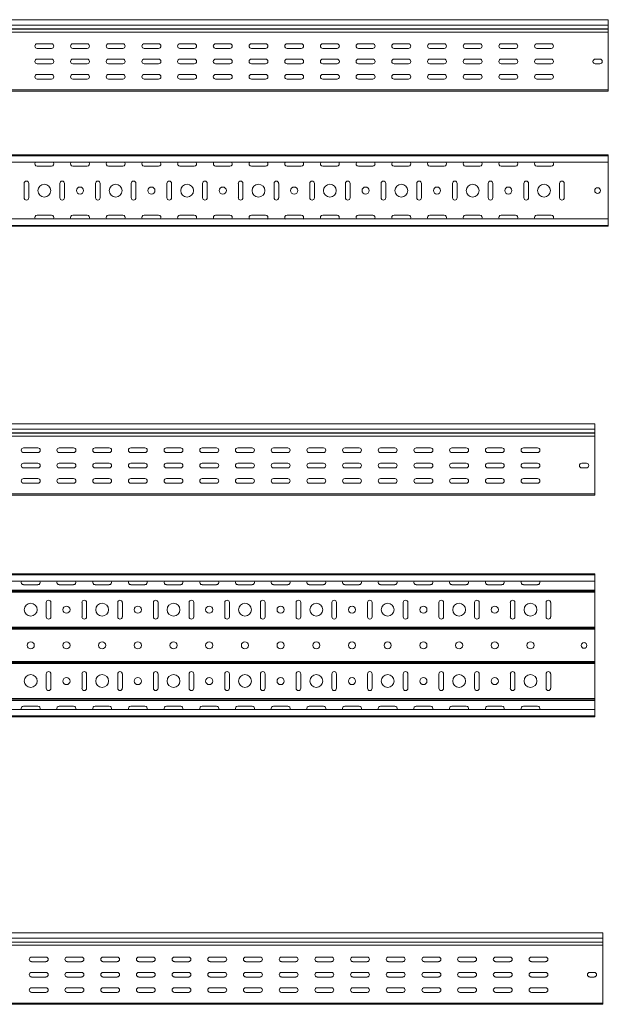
# Model space of a CAD drawing. Header units: millimetres. Extents: x -687 to 2818, y -3045 to -131.
# Tile 11 of 11: x 1985 to 2809, y -1510 to -131. Entities that reach past the tile are written whole.
import ezdxf

# ---------------------------------------------------------------- set-up
doc = ezdxf.new("R2010")
doc.units = ezdxf.units.MM

msp = doc.modelspace()

# ---------------------------------------------------------------- linework, layer by layer
at = {"color": 7, "linetype": 'Continuous', "lineweight": 15}
for p, q in [((2809.2, -131.1), (341.2, -131.1)), ((2809.2, -138.6), (2809.2, -131.1)), ((341.2, -138.6), (2809.2, -138.6)), ((341.2, -143.9), (2809.2, -143.9)), ((341.2, -144.3), (2809.2, -144.3)), ((341.2, -148.4), (2809.2, -148.4)), ((2809.2, -143.9), (2809.2, -138.6)), ((2809.2, -144.3), (2809.2, -143.9)), ((2809.2, -148.4), (2809.2, -144.3)), ((2809.2, -229.3), (2809.2, -148.4)), ((2029.2, -164.9), (2009.2, -164.9)), ((2079.2, -164.9), (2059.2, -164.9)), ((2129.2, -164.9), (2109.2, -164.9)), ((2179.2, -164.9), (2159.2, -164.9)), ((2229.2, -164.9), (2209.2, -164.9)), ((2279.2, -164.9), (2259.2, -164.9)), ((2329.2, -164.9), (2309.2, -164.9)), ((2379.2, -164.9), (2359.2, -164.9)), ((2429.2, -164.9), (2409.2, -164.9)), ((2479.2, -164.9), (2459.2, -164.9)), ((2529.2, -164.9), (2509.2, -164.9)), ((2579.2, -164.9), (2559.2, -164.9)), ((2629.2, -164.9), (2609.2, -164.9)), ((2679.2, -164.9), (2659.2, -164.9)), ((2729.2, -164.9), (2709.2, -164.9)), ((2009.2, -171.4), (2029.2, -171.4)), ((2059.2, -171.4), (2079.2, -171.4)), ((2109.2, -171.4), (2129.2, -171.4)), ((2159.2, -171.4), (2179.2, -171.4)), ((2209.2, -171.4), (2229.2, -171.4)), ((2259.2, -171.4), (2279.2, -171.4)), ((2309.2, -171.4), (2329.2, -171.4)), ((2359.2, -171.4), (2379.2, -171.4)), ((2409.2, -171.4), (2429.2, -171.4)), ((2459.2, -171.4), (2479.2, -171.4)), ((2509.2, -171.4), (2529.2, -171.4)), ((2559.2, -171.4), (2579.2, -171.4)), ((2609.2, -171.4), (2629.2, -171.4)), ((2659.2, -171.4), (2679.2, -171.4)), ((2709.2, -171.4), (2729.2, -171.4)), ((2009.2, -186.4), (2029.2, -186.4)), ((2029.2, -192.9), (2009.2, -192.9)), ((2059.2, -186.4), (2079.2, -186.4)), ((2079.2, -192.9), (2059.2, -192.9)), ((2109.2, -186.4), (2129.2, -186.4)), ((2129.2, -192.9), (2109.2, -192.9)), ((2159.2, -186.4), (2179.2, -186.4)), ((2179.2, -192.9), (2159.2, -192.9)), ((2209.2, -186.4), (2229.2, -186.4)), ((2229.2, -192.9), (2209.2, -192.9)), ((2259.2, -186.4), (2279.2, -186.4)), ((2279.2, -192.9), (2259.2, -192.9)), ((2309.2, -186.4), (2329.2, -186.4)), ((2329.2, -192.9), (2309.2, -192.9)), ((2359.2, -186.4), (2379.2, -186.4)), ((2379.2, -192.9), (2359.2, -192.9)), ((2409.2, -186.4), (2429.2, -186.4)), ((2429.2, -192.9), (2409.2, -192.9)), ((2459.2, -186.4), (2479.2, -186.4)), ((2479.2, -192.9), (2459.2, -192.9)), ((2509.2, -186.4), (2529.2, -186.4)), ((2529.2, -192.9), (2509.2, -192.9)), ((2559.2, -186.4), (2579.2, -186.4)), ((2579.2, -192.9), (2559.2, -192.9)), ((2609.2, -186.4), (2629.2, -186.4)), ((2629.2, -192.9), (2609.2, -192.9)), ((2659.2, -186.4), (2679.2, -186.4)), ((2679.2, -192.9), (2659.2, -192.9)), ((2709.2, -186.4), (2729.2, -186.4)), ((2729.2, -192.9), (2709.2, -192.9)), ((2791, -186.4), (2797.5, -186.4)), ((2797.5, -192.9), (2791, -192.9)), ((2009.2, -207.9), (2029.2, -207.9)), ((2029.2, -214.4), (2009.2, -214.4)), ((2059.2, -207.9), (2079.2, -207.9)), ((2079.2, -214.4), (2059.2, -214.4)), ((2109.2, -207.9), (2129.2, -207.9)), ((2129.2, -214.4), (2109.2, -214.4)), ((2159.2, -207.9), (2179.2, -207.9)), ((2179.2, -214.4), (2159.2, -214.4)), ((2209.2, -207.9), (2229.2, -207.9)), ((2229.2, -214.4), (2209.2, -214.4)), ((2259.2, -207.9), (2279.2, -207.9)), ((2279.2, -214.4), (2259.2, -214.4)), ((2309.2, -207.9), (2329.2, -207.9)), ((2329.2, -214.4), (2309.2, -214.4)), ((2359.2, -207.9), (2379.2, -207.9)), ((2379.2, -214.4), (2359.2, -214.4)), ((2409.2, -207.9), (2429.2, -207.9)), ((2429.2, -214.4), (2409.2, -214.4)), ((2459.2, -207.9), (2479.2, -207.9)), ((2479.2, -214.4), (2459.2, -214.4)), ((2509.2, -207.9), (2529.2, -207.9)), ((2529.2, -214.4), (2509.2, -214.4)), ((2559.2, -207.9), (2579.2, -207.9)), ((2579.2, -214.4), (2559.2, -214.4)), ((2609.2, -207.9), (2629.2, -207.9)), ((2629.2, -214.4), (2609.2, -214.4)), ((2659.2, -207.9), (2679.2, -207.9)), ((2679.2, -214.4), (2659.2, -214.4)), ((2709.2, -207.9), (2729.2, -207.9)), ((2729.2, -214.4), (2709.2, -214.4)), ((341.2, -229.3), (2809.2, -229.3)), ((341.2, -231.1), (2809.2, -231.1)), ((2809.2, -231.1), (2809.2, -229.3)), ((341.2, -320.5), (2809.2, -320.5)), ((2809.2, -321.6), (341.2, -321.6)), ((341.2, -330.7), (2809.2, -330.7)), ((2809.2, -321.6), (2809.2, -320.5)), ((2809.2, -330.7), (2809.2, -321.6)), ((2809.2, -330.7), (2809.2, -410.2)), ((2009.2, -336.2), (2029.2, -336.2)), ((2059.2, -336.2), (2079.2, -336.2)), ((2109.2, -336.2), (2129.2, -336.2)), ((2159.2, -336.2), (2179.2, -336.2)), ((2209.2, -336.2), (2229.2, -336.2)), ((2259.2, -336.2), (2279.2, -336.2)), ((2309.2, -336.2), (2329.2, -336.2)), ((2359.2, -336.2), (2379.2, -336.2)), ((2409.2, -336.2), (2429.2, -336.2)), ((2459.2, -336.2), (2479.2, -336.2)), ((2509.2, -336.2), (2529.2, -336.2)), ((2559.2, -336.2), (2579.2, -336.2)), ((2609.2, -336.2), (2629.2, -336.2)), ((2659.2, -336.2), (2679.2, -336.2)), ((2709.2, -336.2), (2729.2, -336.2)), ((1991, -360.5), (1991, -380.5)), ((1997.5, -380.5), (1997.5, -360.5)), ((2041, -360.5), (2041, -380.5)), ((2047.5, -380.5), (2047.5, -360.5)), ((2091, -360.5), (2091, -380.5)), ((2097.5, -380.5), (2097.5, -360.5)), ((2141, -360.5), (2141, -380.5)), ((2147.5, -380.5), (2147.5, -360.5)), ((2191, -360.5), (2191, -380.5)), ((2197.5, -380.5), (2197.5, -360.5)), ((2241, -360.5), (2241, -380.5)), ((2247.5, -380.5), (2247.5, -360.5)), ((2291, -360.5), (2291, -380.5)), ((2297.5, -380.5), (2297.5, -360.5)), ((2341, -360.5), (2341, -380.5)), ((2347.5, -380.5), (2347.5, -360.5)), ((2391, -360.5), (2391, -380.5)), ((2397.5, -380.5), (2397.5, -360.5)), ((2441, -360.5), (2441, -380.5)), ((2447.5, -380.5), (2447.5, -360.5)), ((2491, -360.5), (2491, -380.5)), ((2497.5, -380.5), (2497.5, -360.5)), ((2541, -360.5), (2541, -380.5)), ((2547.5, -380.5), (2547.5, -360.5)), ((2591, -360.5), (2591, -380.5)), ((2597.5, -380.5), (2597.5, -360.5)), ((2641, -360.5), (2641, -380.5)), ((2647.5, -380.5), (2647.5, -360.5)), ((2691, -360.5), (2691, -380.5)), ((2697.5, -380.5), (2697.5, -360.5)), ((2741, -360.5), (2741, -380.5)), ((2747.5, -380.5), (2747.5, -360.5)), ((2809.2, -410.2), (341.2, -410.2)), ((2029.2, -404.7), (2009.2, -404.7)), ((2079.2, -404.7), (2059.2, -404.7)), ((2129.2, -404.7), (2109.2, -404.7)), ((2179.2, -404.7), (2159.2, -404.7)), ((2229.2, -404.7), (2209.2, -404.7)), ((2279.2, -404.7), (2259.2, -404.7)), ((2329.2, -404.7), (2309.2, -404.7)), ((2379.2, -404.7), (2359.2, -404.7)), ((2429.2, -404.7), (2409.2, -404.7)), ((2479.2, -404.7), (2459.2, -404.7)), ((2529.2, -404.7), (2509.2, -404.7)), ((2579.2, -404.7), (2559.2, -404.7)), ((2629.2, -404.7), (2609.2, -404.7)), ((2679.2, -404.7), (2659.2, -404.7)), ((2729.2, -404.7), (2709.2, -404.7)), ((2809.2, -419.3), (2809.2, -410.2)), ((341.2, -419.3), (2809.2, -419.3)), ((341.2, -420.5), (2809.2, -420.5)), ((2809.2, -420.5), (2809.2, -419.3)), ((2790.2, -697.1), (322.2, -697.1)), ((2790.2, -704.6), (2790.2, -697.1)), ((322.2, -704.6), (2790.2, -704.6)), ((322.2, -709.9), (2790.2, -709.9)), ((322.2, -710.2), (2790.2, -710.2)), ((322.2, -714.4), (2790.2, -714.4)), ((2790.2, -709.9), (2790.2, -704.6)), ((2790.2, -710.2), (2790.2, -709.9)), ((2790.2, -714.4), (2790.2, -710.2)), ((2790.2, -795.3), (2790.2, -714.4)), ((2010.2, -730.9), (1990.2, -730.9)), ((1990.2, -737.4), (2010.2, -737.4)), ((2060.2, -730.9), (2040.2, -730.9)), ((2040.2, -737.4), (2060.2, -737.4)), ((2110.2, -730.9), (2090.2, -730.9)), ((2090.2, -737.4), (2110.2, -737.4)), ((2160.2, -730.9), (2140.2, -730.9)), ((2140.2, -737.4), (2160.2, -737.4)), ((2210.2, -730.9), (2190.2, -730.9)), ((2190.2, -737.4), (2210.2, -737.4)), ((2260.2, -730.9), (2240.2, -730.9)), ((2240.2, -737.4), (2260.2, -737.4)), ((2310.2, -730.9), (2290.2, -730.9)), ((2290.2, -737.4), (2310.2, -737.4)), ((2360.2, -730.9), (2340.2, -730.9)), ((2340.2, -737.4), (2360.2, -737.4)), ((2410.2, -730.9), (2390.2, -730.9)), ((2390.2, -737.4), (2410.2, -737.4)), ((2460.2, -730.9), (2440.2, -730.9)), ((2440.2, -737.4), (2460.2, -737.4)), ((2510.2, -730.9), (2490.2, -730.9)), ((2490.2, -737.4), (2510.2, -737.4)), ((2560.2, -730.9), (2540.2, -730.9)), ((2540.2, -737.4), (2560.2, -737.4)), ((2610.2, -730.9), (2590.2, -730.9)), ((2590.2, -737.4), (2610.2, -737.4)), ((2660.2, -730.9), (2640.2, -730.9)), ((2640.2, -737.4), (2660.2, -737.4)), ((2710.2, -730.9), (2690.2, -730.9)), ((2690.2, -737.4), (2710.2, -737.4)), ((2010.2, -752.4), (1990.2, -752.4)), ((2060.2, -752.4), (2040.2, -752.4)), ((2110.2, -752.4), (2090.2, -752.4)), ((2160.2, -752.4), (2140.2, -752.4)), ((2210.2, -752.4), (2190.2, -752.4)), ((2260.2, -752.4), (2240.2, -752.4)), ((2310.2, -752.4), (2290.2, -752.4)), ((2360.2, -752.4), (2340.2, -752.4)), ((2410.2, -752.4), (2390.2, -752.4)), ((2460.2, -752.4), (2440.2, -752.4)), ((2510.2, -752.4), (2490.2, -752.4)), ((2560.2, -752.4), (2540.2, -752.4)), ((2610.2, -752.4), (2590.2, -752.4)), ((2660.2, -752.4), (2640.2, -752.4)), ((2710.2, -752.4), (2690.2, -752.4)), ((2772, -752.4), (2778.5, -752.4)), ((1990.2, -758.9), (2010.2, -758.9)), ((2040.2, -758.9), (2060.2, -758.9)), ((2090.2, -758.9), (2110.2, -758.9)), ((2140.2, -758.9), (2160.2, -758.9)), ((2190.2, -758.9), (2210.2, -758.9)), ((2240.2, -758.9), (2260.2, -758.9)), ((2290.2, -758.9), (2310.2, -758.9)), ((2340.2, -758.9), (2360.2, -758.9)), ((2390.2, -758.9), (2410.2, -758.9)), ((2440.2, -758.9), (2460.2, -758.9)), ((2490.2, -758.9), (2510.2, -758.9)), ((2540.2, -758.9), (2560.2, -758.9)), ((2590.2, -758.9), (2610.2, -758.9)), ((2640.2, -758.9), (2660.2, -758.9)), ((2690.2, -758.9), (2710.2, -758.9)), ((2778.5, -758.9), (2772, -758.9)), ((2010.2, -773.9), (1990.2, -773.9)), ((1990.2, -780.4), (2010.2, -780.4)), ((2060.2, -773.9), (2040.2, -773.9)), ((2040.2, -780.4), (2060.2, -780.4)), ((2110.2, -773.9), (2090.2, -773.9)), ((2090.2, -780.4), (2110.2, -780.4)), ((2160.2, -773.9), (2140.2, -773.9)), ((2140.2, -780.4), (2160.2, -780.4)), ((2210.2, -773.9), (2190.2, -773.9)), ((2190.2, -780.4), (2210.2, -780.4)), ((2260.2, -773.9), (2240.2, -773.9)), ((2240.2, -780.4), (2260.2, -780.4)), ((2310.2, -773.9), (2290.2, -773.9)), ((2290.2, -780.4), (2310.2, -780.4)), ((2360.2, -773.9), (2340.2, -773.9)), ((2340.2, -780.4), (2360.2, -780.4)), ((2410.2, -773.9), (2390.2, -773.9)), ((2390.2, -780.4), (2410.2, -780.4)), ((2460.2, -773.9), (2440.2, -773.9)), ((2440.2, -780.4), (2460.2, -780.4)), ((2510.2, -773.9), (2490.2, -773.9)), ((2490.2, -780.4), (2510.2, -780.4)), ((2560.2, -773.9), (2540.2, -773.9)), ((2540.2, -780.4), (2560.2, -780.4)), ((2610.2, -773.9), (2590.2, -773.9)), ((2590.2, -780.4), (2610.2, -780.4)), ((2660.2, -773.9), (2640.2, -773.9)), ((2640.2, -780.4), (2660.2, -780.4)), ((2710.2, -773.9), (2690.2, -773.9)), ((2690.2, -780.4), (2710.2, -780.4)), ((322.2, -795.3), (2790.2, -795.3)), ((322.2, -797.1), (2790.2, -797.1)), ((2790.2, -797.1), (2790.2, -795.3)), ((322.2, -907.4), (2790.2, -907.4)), ((2790.2, -908.5), (322.2, -908.5)), ((2790.2, -908.5), (2790.2, -907.4)), ((2790.2, -917.6), (2790.2, -908.5)), ((322.2, -917.6), (2790.2, -917.6)), ((2010.2, -922.4), (1990.2, -922.4)), ((2060.2, -922.4), (2040.2, -922.4)), ((2110.2, -922.4), (2090.2, -922.4)), ((2160.2, -922.4), (2140.2, -922.4)), ((2210.2, -922.4), (2190.2, -922.4)), ((2260.2, -922.4), (2240.2, -922.4)), ((2310.2, -922.4), (2290.2, -922.4)), ((2360.2, -922.4), (2340.2, -922.4)), ((2410.2, -922.4), (2390.2, -922.4)), ((2460.2, -922.4), (2440.2, -922.4)), ((2510.2, -922.4), (2490.2, -922.4)), ((2560.2, -922.4), (2540.2, -922.4)), ((2610.2, -922.4), (2590.2, -922.4)), ((2660.2, -922.4), (2640.2, -922.4)), ((2710.2, -922.4), (2690.2, -922.4)), ((2790.2, -917.6), (2790.2, -930.2)), ((322.2, -930.2), (2790.2, -930.2)), ((322.2, -931.3), (2790.2, -931.3)), ((322.2, -931.3), (2790.2, -931.3)), ((322.2, -933), (2790.2, -933)), ((2790.2, -930.2), (2790.2, -931.3)), ((2790.2, -931.3), (2790.2, -933)), ((2790.2, -931.3), (2790.2, -931.3)), ((2790.2, -933), (2790.2, -981.8)), ((2022, -967.4), (2022, -947.4)), ((2028.5, -947.4), (2028.5, -967.4)), ((2072, -967.4), (2072, -947.4)), ((2078.5, -947.4), (2078.5, -967.4)), ((2122, -967.4), (2122, -947.4)), ((2128.5, -947.4), (2128.5, -967.4)), ((2172, -967.4), (2172, -947.4)), ((2178.5, -947.4), (2178.5, -967.4)), ((2222, -967.4), (2222, -947.4)), ((2228.5, -947.4), (2228.5, -967.4)), ((2272, -967.4), (2272, -947.4)), ((2278.5, -947.4), (2278.5, -967.4)), ((2322, -967.4), (2322, -947.4)), ((2328.5, -947.4), (2328.5, -967.4)), ((2372, -967.4), (2372, -947.4)), ((2378.5, -947.4), (2378.5, -967.4)), ((2422, -967.4), (2422, -947.4)), ((2428.5, -947.4), (2428.5, -967.4)), ((2472, -967.4), (2472, -947.4)), ((2478.5, -947.4), (2478.5, -967.4)), ((2522, -967.4), (2522, -947.4)), ((2528.5, -947.4), (2528.5, -967.4)), ((2572, -967.4), (2572, -947.4)), ((2578.5, -947.4), (2578.5, -967.4)), ((2622, -967.4), (2622, -947.4)), ((2628.5, -947.4), (2628.5, -967.4)), ((2672, -967.4), (2672, -947.4)), ((2678.5, -947.4), (2678.5, -967.4)), ((2722, -967.4), (2722, -947.4)), ((2728.5, -947.4), (2728.5, -967.4)), ((322.2, -981.8), (2790.2, -981.8)), ((322.2, -983.5), (2790.2, -983.5)), ((322.2, -983.5), (2790.2, -983.5)), ((322.2, -984.6), (2790.2, -984.6)), ((2790.2, -981.8), (2790.2, -983.5)), ((2790.2, -983.5), (2790.2, -983.5)), ((2790.2, -983.5), (2790.2, -984.6)), ((2790.2, -984.6), (2790.2, -1030.2)), ((322.2, -1030.2), (2790.2, -1030.2)), ((322.2, -1031.3), (2790.2, -1031.3)), ((322.2, -1031.3), (2790.2, -1031.3)), ((322.2, -1033), (2790.2, -1033)), ((2790.2, -1030.2), (2790.2, -1031.3)), ((2790.2, -1031.3), (2790.2, -1033)), ((2790.2, -1031.3), (2790.2, -1031.3)), ((2790.2, -1033), (2790.2, -1081.8)), ((2022, -1067.4), (2022, -1047.4)), ((2028.5, -1047.4), (2028.5, -1067.4)), ((2072, -1067.4), (2072, -1047.4)), ((2078.5, -1047.4), (2078.5, -1067.4)), ((2122, -1067.4), (2122, -1047.4)), ((2128.5, -1047.4), (2128.5, -1067.4)), ((2172, -1067.4), (2172, -1047.4)), ((2178.5, -1047.4), (2178.5, -1067.4)), ((2222, -1067.4), (2222, -1047.4)), ((2228.5, -1047.4), (2228.5, -1067.4)), ((2272, -1067.4), (2272, -1047.4)), ((2278.5, -1047.4), (2278.5, -1067.4)), ((2322, -1067.4), (2322, -1047.4)), ((2328.5, -1047.4), (2328.5, -1067.4)), ((2372, -1067.4), (2372, -1047.4)), ((2378.5, -1047.4), (2378.5, -1067.4)), ((2422, -1067.4), (2422, -1047.4)), ((2428.5, -1047.4), (2428.5, -1067.4)), ((2472, -1067.4), (2472, -1047.4)), ((2478.5, -1047.4), (2478.5, -1067.4)), ((2522, -1067.4), (2522, -1047.4)), ((2528.5, -1047.4), (2528.5, -1067.4)), ((2572, -1067.4), (2572, -1047.4)), ((2578.5, -1047.4), (2578.5, -1067.4)), ((2622, -1067.4), (2622, -1047.4)), ((2628.5, -1047.4), (2628.5, -1067.4)), ((2672, -1067.4), (2672, -1047.4)), ((2678.5, -1047.4), (2678.5, -1067.4)), ((2722, -1067.4), (2722, -1047.4)), ((2728.5, -1047.4), (2728.5, -1067.4)), ((322.2, -1081.8), (2790.2, -1081.8)), ((322.2, -1083.5), (2790.2, -1083.5)), ((322.2, -1083.5), (2790.2, -1083.5)), ((322.2, -1084.6), (2790.2, -1084.6)), ((2790.2, -1081.8), (2790.2, -1083.5)), ((2790.2, -1083.5), (2790.2, -1083.5)), ((2790.2, -1083.5), (2790.2, -1084.6)), ((2790.2, -1084.6), (2790.2, -1097.2)), ((2790.2, -1097.2), (322.2, -1097.2)), ((1990.2, -1092.4), (2010.2, -1092.4)), ((2040.2, -1092.4), (2060.2, -1092.4)), ((2090.2, -1092.4), (2110.2, -1092.4)), ((2140.2, -1092.4), (2160.2, -1092.4)), ((2190.2, -1092.4), (2210.2, -1092.4)), ((2240.2, -1092.4), (2260.2, -1092.4)), ((2290.2, -1092.4), (2310.2, -1092.4)), ((2340.2, -1092.4), (2360.2, -1092.4)), ((2390.2, -1092.4), (2410.2, -1092.4)), ((2440.2, -1092.4), (2460.2, -1092.4)), ((2490.2, -1092.4), (2510.2, -1092.4)), ((2540.2, -1092.4), (2560.2, -1092.4)), ((2590.2, -1092.4), (2610.2, -1092.4)), ((2640.2, -1092.4), (2660.2, -1092.4)), ((2690.2, -1092.4), (2710.2, -1092.4)), ((2790.2, -1106.3), (2790.2, -1097.2)), ((322.2, -1106.3), (2790.2, -1106.3)), ((322.2, -1107.4), (2790.2, -1107.4)), ((2790.2, -1107.4), (2790.2, -1106.3)), ((2801.4, -1410.1), (333.4, -1410.1)), ((333.4, -1417.6), (2801.4, -1417.6)), ((2801.4, -1417.6), (2801.4, -1410.1)), ((2801.4, -1422.9), (2801.4, -1417.6)), ((333.4, -1422.9), (2801.4, -1422.9)), ((333.4, -1423.2), (2801.4, -1423.2)), ((333.4, -1427.4), (2801.4, -1427.4)), ((2801.4, -1423.2), (2801.4, -1422.9)), ((2801.4, -1427.4), (2801.4, -1423.2)), ((2801.4, -1508.3), (2801.4, -1427.4)), ((2021.4, -1443.9), (2001.4, -1443.9)), ((2071.4, -1443.9), (2051.4, -1443.9)), ((2121.4, -1443.9), (2101.4, -1443.9)), ((2171.4, -1443.9), (2151.4, -1443.9)), ((2221.4, -1443.9), (2201.4, -1443.9)), ((2271.4, -1443.9), (2251.4, -1443.9)), ((2321.4, -1443.9), (2301.4, -1443.9)), ((2371.4, -1443.9), (2351.4, -1443.9)), ((2421.4, -1443.9), (2401.4, -1443.9)), ((2471.4, -1443.9), (2451.4, -1443.9)), ((2521.4, -1443.9), (2501.4, -1443.9)), ((2571.4, -1443.9), (2551.4, -1443.9)), ((2621.4, -1443.9), (2601.4, -1443.9)), ((2671.4, -1443.9), (2651.4, -1443.9)), ((2721.4, -1443.9), (2701.4, -1443.9)), ((2001.4, -1450.4), (2021.4, -1450.4)), ((2051.4, -1450.4), (2071.4, -1450.4)), ((2101.4, -1450.4), (2121.4, -1450.4)), ((2151.4, -1450.4), (2171.4, -1450.4)), ((2201.4, -1450.4), (2221.4, -1450.4)), ((2251.4, -1450.4), (2271.4, -1450.4)), ((2301.4, -1450.4), (2321.4, -1450.4)), ((2351.4, -1450.4), (2371.4, -1450.4)), ((2401.4, -1450.4), (2421.4, -1450.4)), ((2451.4, -1450.4), (2471.4, -1450.4)), ((2501.4, -1450.4), (2521.4, -1450.4)), ((2551.4, -1450.4), (2571.4, -1450.4)), ((2601.4, -1450.4), (2621.4, -1450.4)), ((2651.4, -1450.4), (2671.4, -1450.4)), ((2701.4, -1450.4), (2721.4, -1450.4)), ((2021.4, -1465.4), (2001.4, -1465.4)), ((2001.4, -1471.9), (2021.4, -1471.9)), ((2071.4, -1465.4), (2051.4, -1465.4)), ((2051.4, -1471.9), (2071.4, -1471.9)), ((2121.4, -1465.4), (2101.4, -1465.4)), ((2101.4, -1471.9), (2121.4, -1471.9)), ((2171.4, -1465.4), (2151.4, -1465.4)), ((2151.4, -1471.9), (2171.4, -1471.9)), ((2221.4, -1465.4), (2201.4, -1465.4)), ((2201.4, -1471.9), (2221.4, -1471.9)), ((2271.4, -1465.4), (2251.4, -1465.4)), ((2251.4, -1471.9), (2271.4, -1471.9)), ((2321.4, -1465.4), (2301.4, -1465.4)), ((2301.4, -1471.9), (2321.4, -1471.9)), ((2371.4, -1465.4), (2351.4, -1465.4)), ((2351.4, -1471.9), (2371.4, -1471.9)), ((2421.4, -1465.4), (2401.4, -1465.4)), ((2401.4, -1471.9), (2421.4, -1471.9)), ((2471.4, -1465.4), (2451.4, -1465.4)), ((2451.4, -1471.9), (2471.4, -1471.9)), ((2521.4, -1465.4), (2501.4, -1465.4)), ((2501.4, -1471.9), (2521.4, -1471.9)), ((2571.4, -1465.4), (2551.4, -1465.4)), ((2551.4, -1471.9), (2571.4, -1471.9)), ((2621.4, -1465.4), (2601.4, -1465.4)), ((2601.4, -1471.9), (2621.4, -1471.9)), ((2671.4, -1465.4), (2651.4, -1465.4)), ((2651.4, -1471.9), (2671.4, -1471.9)), ((2721.4, -1465.4), (2701.4, -1465.4)), ((2701.4, -1471.9), (2721.4, -1471.9)), ((2783.1, -1465.4), (2789.6, -1465.4)), ((2789.6, -1471.9), (2783.1, -1471.9)), ((2021.4, -1486.9), (2001.4, -1486.9)), ((2071.4, -1486.9), (2051.4, -1486.9)), ((2121.4, -1486.9), (2101.4, -1486.9)), ((2171.4, -1486.9), (2151.4, -1486.9)), ((2221.4, -1486.9), (2201.4, -1486.9)), ((2271.4, -1486.9), (2251.4, -1486.9)), ((2321.4, -1486.9), (2301.4, -1486.9)), ((2371.4, -1486.9), (2351.4, -1486.9)), ((2421.4, -1486.9), (2401.4, -1486.9)), ((2471.4, -1486.9), (2451.4, -1486.9)), ((2521.4, -1486.9), (2501.4, -1486.9)), ((2571.4, -1486.9), (2551.4, -1486.9)), ((2621.4, -1486.9), (2601.4, -1486.9)), ((2671.4, -1486.9), (2651.4, -1486.9)), ((2721.4, -1486.9), (2701.4, -1486.9)), ((2001.4, -1493.4), (2021.4, -1493.4)), ((2051.4, -1493.4), (2071.4, -1493.4)), ((2101.4, -1493.4), (2121.4, -1493.4)), ((2151.4, -1493.4), (2171.4, -1493.4)), ((2201.4, -1493.4), (2221.4, -1493.4)), ((2251.4, -1493.4), (2271.4, -1493.4)), ((2301.4, -1493.4), (2321.4, -1493.4)), ((2351.4, -1493.4), (2371.4, -1493.4)), ((2401.4, -1493.4), (2421.4, -1493.4)), ((2451.4, -1493.4), (2471.4, -1493.4)), ((2501.4, -1493.4), (2521.4, -1493.4)), ((2551.4, -1493.4), (2571.4, -1493.4)), ((2601.4, -1493.4), (2621.4, -1493.4)), ((2651.4, -1493.4), (2671.4, -1493.4)), ((2701.4, -1493.4), (2721.4, -1493.4)), ((333.4, -1508.3), (2801.4, -1508.3)), ((333.4, -1510.1), (2801.4, -1510.1)), ((2801.4, -1510.1), (2801.4, -1508.3))]:
    msp.add_line(p, q, dxfattribs=at)
for centre, radius in [((2019.2, -370.5), 9), ((2069.2, -370.5), 5), ((2119.2, -370.5), 9), ((2169.2, -370.5), 5), ((2219.2, -370.5), 9), ((2269.2, -370.5), 5), ((2319.2, -370.5), 9), ((2369.2, -370.5), 5), ((2419.2, -370.5), 9), ((2469.2, -370.5), 5), ((2519.2, -370.5), 9), ((2569.2, -370.5), 5), ((2619.2, -370.5), 9), ((2669.2, -370.5), 5), ((2719.2, -370.5), 9), ((2794.2, -370.5), 4), ((2000.2, -957.4), 9), ((2100.2, -957.4), 9), ((2200.2, -957.4), 9), ((2300.2, -957.4), 9), ((2400.2, -957.4), 9), ((2500.2, -957.4), 9), ((2600.2, -957.4), 9), ((2700.2, -957.4), 9), ((2050.2, -957.4), 5), ((2150.2, -957.4), 5), ((2250.2, -957.4), 5), ((2350.2, -957.4), 5), ((2450.2, -957.4), 5), ((2550.2, -957.4), 5), ((2650.2, -957.4), 5), ((2000.2, -1007.4), 5), ((2050.2, -1007.4), 5), ((2100.2, -1007.4), 5), ((2150.2, -1007.4), 5), ((2200.2, -1007.4), 5), ((2250.2, -1007.4), 5), ((2300.2, -1007.4), 5), ((2350.2, -1007.4), 5), ((2400.2, -1007.4), 5), ((2450.2, -1007.4), 5), ((2500.2, -1007.4), 5), ((2550.2, -1007.4), 5), ((2600.2, -1007.4), 5), ((2650.2, -1007.4), 5), ((2700.2, -1007.4), 5), ((2775.2, -1007.4), 4), ((2000.2, -1057.4), 9), ((2050.2, -1057.4), 5), ((2100.2, -1057.4), 9), ((2150.2, -1057.4), 5), ((2200.2, -1057.4), 9), ((2250.2, -1057.4), 5), ((2300.2, -1057.4), 9), ((2350.2, -1057.4), 5), ((2400.2, -1057.4), 9), ((2450.2, -1057.4), 5), ((2500.2, -1057.4), 9), ((2550.2, -1057.4), 5), ((2600.2, -1057.4), 9), ((2650.2, -1057.4), 5), ((2700.2, -1057.4), 9)]:
    msp.add_circle(centre, radius, dxfattribs=at)
for centre, start, end in [((2009.2, -168.1), 90, 270), ((2029.2, -168.1), 270, 90), ((2059.2, -168.1), 90, 270), ((2079.2, -168.1), 270, 90), ((2109.2, -168.1), 90, 270), ((2129.2, -168.1), 270, 90), ((2159.2, -168.1), 90, 270), ((2179.2, -168.1), 270, 90), ((2209.2, -168.1), 90, 270), ((2229.2, -168.1), 270, 90), ((2259.2, -168.1), 90, 270), ((2279.2, -168.1), 270, 90), ((2309.2, -168.1), 90, 270), ((2329.2, -168.1), 270, 90), ((2359.2, -168.1), 90, 270), ((2379.2, -168.1), 270, 90), ((2409.2, -168.1), 90, 270), ((2429.2, -168.1), 270, 90), ((2459.2, -168.1), 90, 270), ((2479.2, -168.1), 270, 90), ((2509.2, -168.1), 90, 270), ((2529.2, -168.1), 270, 90), ((2559.2, -168.1), 90, 270), ((2579.2, -168.1), 270, 90), ((2609.2, -168.1), 90, 270), ((2629.2, -168.1), 270, 90), ((2659.2, -168.1), 90, 270), ((2679.2, -168.1), 270, 90), ((2709.2, -168.1), 90, 270), ((2729.2, -168.1), 270, 90), ((2009.2, -189.6), 90, 270), ((2029.2, -189.6), 270, 90), ((2059.2, -189.6), 90, 270), ((2079.2, -189.6), 270, 90), ((2109.2, -189.6), 90, 270), ((2129.2, -189.6), 270, 90), ((2159.2, -189.6), 90, 270), ((2179.2, -189.6), 270, 90), ((2209.2, -189.6), 90, 270), ((2229.2, -189.6), 270, 90), ((2259.2, -189.6), 90, 270), ((2279.2, -189.6), 270, 90), ((2309.2, -189.6), 90, 270), ((2329.2, -189.6), 270, 90), ((2359.2, -189.6), 90, 270), ((2379.2, -189.6), 270, 90), ((2409.2, -189.6), 90, 270), ((2429.2, -189.6), 270, 90), ((2459.2, -189.6), 90, 270), ((2479.2, -189.6), 270, 90), ((2509.2, -189.6), 90, 270), ((2529.2, -189.6), 270, 90), ((2559.2, -189.6), 90, 270), ((2579.2, -189.6), 270, 90), ((2609.2, -189.6), 90, 270), ((2629.2, -189.6), 270, 90), ((2659.2, -189.6), 90, 270), ((2679.2, -189.6), 270, 90), ((2709.2, -189.6), 90, 270), ((2729.2, -189.6), 270, 90), ((2791, -189.6), 90, 270), ((2797.5, -189.6), 270, 90), ((2009.2, -211.1), 90, 270), ((2029.2, -211.1), 270, 90), ((2059.2, -211.1), 90, 270), ((2079.2, -211.1), 270, 90), ((2109.2, -211.1), 90, 270), ((2129.2, -211.1), 270, 90), ((2159.2, -211.1), 90, 270), ((2179.2, -211.1), 270, 90), ((2209.2, -211.1), 90, 270), ((2229.2, -211.1), 270, 90), ((2259.2, -211.1), 90, 270), ((2279.2, -211.1), 270, 90), ((2309.2, -211.1), 90, 270), ((2329.2, -211.1), 270, 90), ((2359.2, -211.1), 90, 270), ((2379.2, -211.1), 270, 90), ((2409.2, -211.1), 90, 270), ((2429.2, -211.1), 270, 90), ((2459.2, -211.1), 90, 270), ((2479.2, -211.1), 270, 90), ((2509.2, -211.1), 90, 270), ((2529.2, -211.1), 270, 90), ((2559.2, -211.1), 90, 270), ((2579.2, -211.1), 270, 90), ((2609.2, -211.1), 90, 270), ((2629.2, -211.1), 270, 90), ((2659.2, -211.1), 90, 270), ((2679.2, -211.1), 270, 90), ((2709.2, -211.1), 90, 270), ((2729.2, -211.1), 270, 90), ((2009.2, -333), 135.573, 270), ((2029.2, -333), 270, 44.427), ((2059.2, -333), 135.573, 270), ((2079.2, -333), 270, 44.427), ((2109.2, -333), 135.573, 270), ((2129.2, -333), 270, 44.427), ((2159.2, -333), 135.573, 270), ((2179.2, -333), 270, 44.427), ((2209.2, -333), 135.573, 270), ((2229.2, -333), 270, 44.427), ((2259.2, -333), 135.573, 270), ((2279.2, -333), 270, 44.427), ((2309.2, -333), 135.573, 270), ((2329.2, -333), 270, 44.427), ((2359.2, -333), 135.573, 270), ((2379.2, -333), 270, 44.427), ((2409.2, -333), 135.573, 270), ((2429.2, -333), 270, 44.427), ((2459.2, -333), 135.573, 270), ((2479.2, -333), 270, 44.427), ((2509.2, -333), 135.573, 270), ((2529.2, -333), 270, 44.427), ((2559.2, -333), 135.573, 270), ((2579.2, -333), 270, 44.427), ((2609.2, -333), 135.573, 270), ((2629.2, -333), 270, 44.427), ((2659.2, -333), 135.573, 270), ((2679.2, -333), 270, 44.427), ((2709.2, -333), 135.573, 270), ((2729.2, -333), 270, 44.427), ((1994.2, -360.5), 0, 180), ((2044.2, -360.5), 0, 180), ((2094.2, -360.5), 0, 180), ((2144.2, -360.5), 0, 180), ((2194.2, -360.5), 0, 180), ((2244.2, -360.5), 0, 180), ((2294.2, -360.5), 0, 180), ((2344.2, -360.5), 0, 180), ((2394.2, -360.5), 0, 180), ((2444.2, -360.5), 0, 180), ((2494.2, -360.5), 0, 180), ((2544.2, -360.5), 0, 180), ((2594.2, -360.5), 0, 180), ((2644.2, -360.5), 0, 180), ((2694.2, -360.5), 0, 180), ((2744.2, -360.5), 0, 180), ((1994.2, -380.5), 180, 0), ((2044.2, -380.5), 180, 0), ((2094.2, -380.5), 180, 0), ((2144.2, -380.5), 180, 0), ((2194.2, -380.5), 180, 0), ((2244.2, -380.5), 180, 0), ((2294.2, -380.5), 180, 0), ((2344.2, -380.5), 180, 0), ((2394.2, -380.5), 180, 0), ((2444.2, -380.5), 180, 0), ((2494.2, -380.5), 180, 0), ((2544.2, -380.5), 180, 0), ((2594.2, -380.5), 180, 0), ((2644.2, -380.5), 180, 0), ((2694.2, -380.5), 180, 0), ((2744.2, -380.5), 180, 0), ((2009.2, -408), 90, 224.427), ((2029.2, -408), 315.573, 90), ((2059.2, -408), 90, 224.427), ((2079.2, -408), 315.573, 90), ((2109.2, -408), 90, 224.427), ((2129.2, -408), 315.573, 90), ((2159.2, -408), 90, 224.427), ((2179.2, -408), 315.573, 90), ((2209.2, -408), 90, 224.427), ((2229.2, -408), 315.573, 90), ((2259.2, -408), 90, 224.427), ((2279.2, -408), 315.573, 90), ((2309.2, -408), 90, 224.427), ((2329.2, -408), 315.573, 90), ((2359.2, -408), 90, 224.427), ((2379.2, -408), 315.573, 90), ((2409.2, -408), 90, 224.427), ((2429.2, -408), 315.573, 90), ((2459.2, -408), 90, 224.427), ((2479.2, -408), 315.573, 90), ((2509.2, -408), 90, 224.427), ((2529.2, -408), 315.573, 90), ((2559.2, -408), 90, 224.427), ((2579.2, -408), 315.573, 90), ((2609.2, -408), 90, 224.427), ((2629.2, -408), 315.573, 90), ((2659.2, -408), 90, 224.427), ((2679.2, -408), 315.573, 90), ((2709.2, -408), 90, 224.427), ((2729.2, -408), 315.573, 90), ((1990.2, -734.1), 90, 270), ((2010.2, -734.1), 270, 90), ((2040.2, -734.1), 90, 270), ((2060.2, -734.1), 270, 90), ((2090.2, -734.1), 90, 270), ((2110.2, -734.1), 270, 90), ((2140.2, -734.1), 90, 270), ((2160.2, -734.1), 270, 90), ((2190.2, -734.1), 90, 270), ((2210.2, -734.1), 270, 90), ((2240.2, -734.1), 90, 270), ((2260.2, -734.1), 270, 90), ((2290.2, -734.1), 90, 270), ((2310.2, -734.1), 270, 90), ((2340.2, -734.1), 90, 270), ((2360.2, -734.1), 270, 90), ((2390.2, -734.1), 90, 270), ((2410.2, -734.1), 270, 90), ((2440.2, -734.1), 90, 270), ((2460.2, -734.1), 270, 90), ((2490.2, -734.1), 90, 270), ((2510.2, -734.1), 270, 90), ((2540.2, -734.1), 90, 270), ((2560.2, -734.1), 270, 90), ((2590.2, -734.1), 90, 270), ((2610.2, -734.1), 270, 90), ((2640.2, -734.1), 90, 270), ((2660.2, -734.1), 270, 90), ((2690.2, -734.1), 90, 270), ((2710.2, -734.1), 270, 90), ((1990.2, -755.6), 90, 270), ((2010.2, -755.6), 270, 90), ((2040.2, -755.6), 90, 270), ((2060.2, -755.6), 270, 90), ((2090.2, -755.6), 90, 270), ((2110.2, -755.6), 270, 90), ((2140.2, -755.6), 90, 270), ((2160.2, -755.6), 270, 90), ((2190.2, -755.6), 90, 270), ((2210.2, -755.6), 270, 90), ((2240.2, -755.6), 90, 270), ((2260.2, -755.6), 270, 90), ((2290.2, -755.6), 90, 270), ((2310.2, -755.6), 270, 90), ((2340.2, -755.6), 90, 270), ((2360.2, -755.6), 270, 90), ((2390.2, -755.6), 90, 270), ((2410.2, -755.6), 270, 90), ((2440.2, -755.6), 90, 270), ((2460.2, -755.6), 270, 90), ((2490.2, -755.6), 90, 270), ((2510.2, -755.6), 270, 90), ((2540.2, -755.6), 90, 270), ((2560.2, -755.6), 270, 90), ((2590.2, -755.6), 90, 270), ((2610.2, -755.6), 270, 90), ((2640.2, -755.6), 90, 270), ((2660.2, -755.6), 270, 90), ((2690.2, -755.6), 90, 270), ((2710.2, -755.6), 270, 90), ((2772, -755.6), 90, 270), ((2778.5, -755.6), 270, 90), ((1990.2, -777.1), 90, 270), ((2010.2, -777.1), 270, 90), ((2040.2, -777.1), 90, 270), ((2060.2, -777.1), 270, 90), ((2090.2, -777.1), 90, 270), ((2110.2, -777.1), 270, 90), ((2140.2, -777.1), 90, 270), ((2160.2, -777.1), 270, 90), ((2190.2, -777.1), 90, 270), ((2210.2, -777.1), 270, 90), ((2240.2, -777.1), 90, 270), ((2260.2, -777.1), 270, 90), ((2290.2, -777.1), 90, 270), ((2310.2, -777.1), 270, 90), ((2340.2, -777.1), 90, 270), ((2360.2, -777.1), 270, 90), ((2390.2, -777.1), 90, 270), ((2410.2, -777.1), 270, 90), ((2440.2, -777.1), 90, 270), ((2460.2, -777.1), 270, 90), ((2490.2, -777.1), 90, 270), ((2510.2, -777.1), 270, 90), ((2540.2, -777.1), 90, 270), ((2560.2, -777.1), 270, 90), ((2590.2, -777.1), 90, 270), ((2610.2, -777.1), 270, 90), ((2640.2, -777.1), 90, 270), ((2660.2, -777.1), 270, 90), ((2690.2, -777.1), 90, 270), ((2710.2, -777.1), 270, 90), ((1990.2, -919.1), 152.2151, 270), ((2010.2, -919.1), 270, 27.7849), ((2040.2, -919.1), 152.2151, 270), ((2060.2, -919.1), 270, 27.7849), ((2090.2, -919.1), 152.2151, 270), ((2110.2, -919.1), 270, 27.7849), ((2140.2, -919.1), 152.2151, 270), ((2160.2, -919.1), 270, 27.7849), ((2190.2, -919.1), 152.2151, 270), ((2210.2, -919.1), 270, 27.7849), ((2240.2, -919.1), 152.2151, 270), ((2260.2, -919.1), 270, 27.7849), ((2290.2, -919.1), 152.2151, 270), ((2310.2, -919.1), 270, 27.7849), ((2340.2, -919.1), 152.2151, 270), ((2360.2, -919.1), 270, 27.7849), ((2390.2, -919.1), 152.2151, 270), ((2410.2, -919.1), 270, 27.7849), ((2440.2, -919.1), 152.2151, 270), ((2460.2, -919.1), 270, 27.7849), ((2490.2, -919.1), 152.2151, 270), ((2510.2, -919.1), 270, 27.7849), ((2540.2, -919.1), 152.2151, 270), ((2560.2, -919.1), 270, 27.7849), ((2590.2, -919.1), 152.2151, 270), ((2610.2, -919.1), 270, 27.7849), ((2640.2, -919.1), 152.2151, 270), ((2660.2, -919.1), 270, 27.7849), ((2690.2, -919.1), 152.2151, 270), ((2710.2, -919.1), 270, 27.7849), ((2025.2, -947.4), 0, 180), ((2075.2, -947.4), 0, 180), ((2125.2, -947.4), 0, 180), ((2175.2, -947.4), 0, 180), ((2225.2, -947.4), 0, 180), ((2275.2, -947.4), 0, 180), ((2325.2, -947.4), 0, 180), ((2375.2, -947.4), 0, 180), ((2425.2, -947.4), 0, 180), ((2475.2, -947.4), 0, 180), ((2525.2, -947.4), 0, 180), ((2575.2, -947.4), 0, 180), ((2625.2, -947.4), 0, 180), ((2675.2, -947.4), 0, 180), ((2725.2, -947.4), 0, 180), ((2025.2, -967.4), 180, 0), ((2075.2, -967.4), 180, 0), ((2125.2, -967.4), 180, 0), ((2175.2, -967.4), 180, 0), ((2225.2, -967.4), 180, 0), ((2275.2, -967.4), 180, 0), ((2325.2, -967.4), 180, 0), ((2375.2, -967.4), 180, 0), ((2425.2, -967.4), 180, 0), ((2475.2, -967.4), 180, 0), ((2525.2, -967.4), 180, 0), ((2575.2, -967.4), 180, 0), ((2625.2, -967.4), 180, 0), ((2675.2, -967.4), 180, 0), ((2725.2, -967.4), 180, 0), ((2025.2, -1047.4), 0, 180), ((2075.2, -1047.4), 0, 180), ((2125.2, -1047.4), 0, 180), ((2175.2, -1047.4), 0, 180), ((2225.2, -1047.4), 0, 180), ((2275.2, -1047.4), 0, 180), ((2325.2, -1047.4), 0, 180), ((2375.2, -1047.4), 0, 180), ((2425.2, -1047.4), 0, 180), ((2475.2, -1047.4), 0, 180), ((2525.2, -1047.4), 0, 180), ((2575.2, -1047.4), 0, 180), ((2625.2, -1047.4), 0, 180), ((2675.2, -1047.4), 0, 180), ((2725.2, -1047.4), 0, 180), ((2025.2, -1067.4), 180, 0), ((2075.2, -1067.4), 180, 0), ((2125.2, -1067.4), 180, 0), ((2175.2, -1067.4), 180, 0), ((2225.2, -1067.4), 180, 0), ((2275.2, -1067.4), 180, 0), ((2325.2, -1067.4), 180, 0), ((2375.2, -1067.4), 180, 0), ((2425.2, -1067.4), 180, 0), ((2475.2, -1067.4), 180, 0), ((2525.2, -1067.4), 180, 0), ((2575.2, -1067.4), 180, 0), ((2625.2, -1067.4), 180, 0), ((2675.2, -1067.4), 180, 0), ((2725.2, -1067.4), 180, 0), ((1990.2, -1095.7), 90, 207.7849), ((2010.2, -1095.7), 332.2151, 90), ((2040.2, -1095.7), 90, 207.7849), ((2060.2, -1095.7), 332.2151, 90), ((2090.2, -1095.7), 90, 207.7849), ((2110.2, -1095.7), 332.2151, 90), ((2140.2, -1095.7), 90, 207.7849), ((2160.2, -1095.7), 332.2151, 90), ((2190.2, -1095.7), 90, 207.7849), ((2210.2, -1095.7), 332.2151, 90), ((2240.2, -1095.7), 90, 207.7849), ((2260.2, -1095.7), 332.2151, 90), ((2290.2, -1095.7), 90, 207.7849), ((2310.2, -1095.7), 332.2151, 90), ((2340.2, -1095.7), 90, 207.7849), ((2360.2, -1095.7), 332.2151, 90), ((2390.2, -1095.7), 90, 207.7849), ((2410.2, -1095.7), 332.2151, 90), ((2440.2, -1095.7), 90, 207.7849), ((2460.2, -1095.7), 332.2151, 90), ((2490.2, -1095.7), 90, 207.7849), ((2510.2, -1095.7), 332.2151, 90), ((2540.2, -1095.7), 90, 207.7849), ((2560.2, -1095.7), 332.2151, 90), ((2590.2, -1095.7), 90, 207.7849), ((2610.2, -1095.7), 332.2151, 90), ((2640.2, -1095.7), 90, 207.7849), ((2660.2, -1095.7), 332.2151, 90), ((2690.2, -1095.7), 90, 207.7849), ((2710.2, -1095.7), 332.2151, 90), ((2001.4, -1447.1), 90, 270), ((2021.4, -1447.1), 270, 90), ((2051.4, -1447.1), 90, 270), ((2071.4, -1447.1), 270, 90), ((2101.4, -1447.1), 90, 270), ((2121.4, -1447.1), 270, 90), ((2151.4, -1447.1), 90, 270), ((2171.4, -1447.1), 270, 90), ((2201.4, -1447.1), 90, 270), ((2221.4, -1447.1), 270, 90), ((2251.4, -1447.1), 90, 270), ((2271.4, -1447.1), 270, 90), ((2301.4, -1447.1), 90, 270), ((2321.4, -1447.1), 270, 90), ((2351.4, -1447.1), 90, 270), ((2371.4, -1447.1), 270, 90), ((2401.4, -1447.1), 90, 270), ((2421.4, -1447.1), 270, 90), ((2451.4, -1447.1), 90, 270), ((2471.4, -1447.1), 270, 90), ((2501.4, -1447.1), 90, 270), ((2521.4, -1447.1), 270, 90), ((2551.4, -1447.1), 90, 270), ((2571.4, -1447.1), 270, 90), ((2601.4, -1447.1), 90, 270), ((2621.4, -1447.1), 270, 90), ((2651.4, -1447.1), 90, 270), ((2671.4, -1447.1), 270, 90), ((2701.4, -1447.1), 90, 270), ((2721.4, -1447.1), 270, 90), ((2001.4, -1468.6), 90, 270), ((2021.4, -1468.6), 270, 90), ((2051.4, -1468.6), 90, 270), ((2071.4, -1468.6), 270, 90), ((2101.4, -1468.6), 90, 270), ((2121.4, -1468.6), 270, 90), ((2151.4, -1468.6), 90, 270), ((2171.4, -1468.6), 270, 90), ((2201.4, -1468.6), 90, 270), ((2221.4, -1468.6), 270, 90), ((2251.4, -1468.6), 90, 270), ((2271.4, -1468.6), 270, 90), ((2301.4, -1468.6), 90, 270), ((2321.4, -1468.6), 270, 90), ((2351.4, -1468.6), 90, 270), ((2371.4, -1468.6), 270, 90), ((2401.4, -1468.6), 90, 270), ((2421.4, -1468.6), 270, 90), ((2451.4, -1468.6), 90, 270), ((2471.4, -1468.6), 270, 90), ((2501.4, -1468.6), 90, 270), ((2521.4, -1468.6), 270, 90), ((2551.4, -1468.6), 90, 270), ((2571.4, -1468.6), 270, 90), ((2601.4, -1468.6), 90, 270), ((2621.4, -1468.6), 270, 90), ((2651.4, -1468.6), 90, 270), ((2671.4, -1468.6), 270, 90), ((2701.4, -1468.6), 90, 270), ((2721.4, -1468.6), 270, 90), ((2783.1, -1468.6), 90, 270), ((2789.6, -1468.6), 270, 90), ((2001.4, -1490.1), 90, 270), ((2021.4, -1490.1), 270, 90), ((2051.4, -1490.1), 90, 270), ((2071.4, -1490.1), 270, 90), ((2101.4, -1490.1), 90, 270), ((2121.4, -1490.1), 270, 90), ((2151.4, -1490.1), 90, 270), ((2171.4, -1490.1), 270, 90), ((2201.4, -1490.1), 90, 270), ((2221.4, -1490.1), 270, 90), ((2251.4, -1490.1), 90, 270), ((2271.4, -1490.1), 270, 90), ((2301.4, -1490.1), 90, 270), ((2321.4, -1490.1), 270, 90), ((2351.4, -1490.1), 90, 270), ((2371.4, -1490.1), 270, 90), ((2401.4, -1490.1), 90, 270), ((2421.4, -1490.1), 270, 90), ((2451.4, -1490.1), 90, 270), ((2471.4, -1490.1), 270, 90), ((2501.4, -1490.1), 90, 270), ((2521.4, -1490.1), 270, 90), ((2551.4, -1490.1), 90, 270), ((2571.4, -1490.1), 270, 90), ((2601.4, -1490.1), 90, 270), ((2621.4, -1490.1), 270, 90), ((2651.4, -1490.1), 90, 270), ((2671.4, -1490.1), 270, 90), ((2701.4, -1490.1), 90, 270), ((2721.4, -1490.1), 270, 90)]:
    msp.add_arc(centre, 3.25, start, end, dxfattribs=at)

doc.saveas('drawing.dxf')
